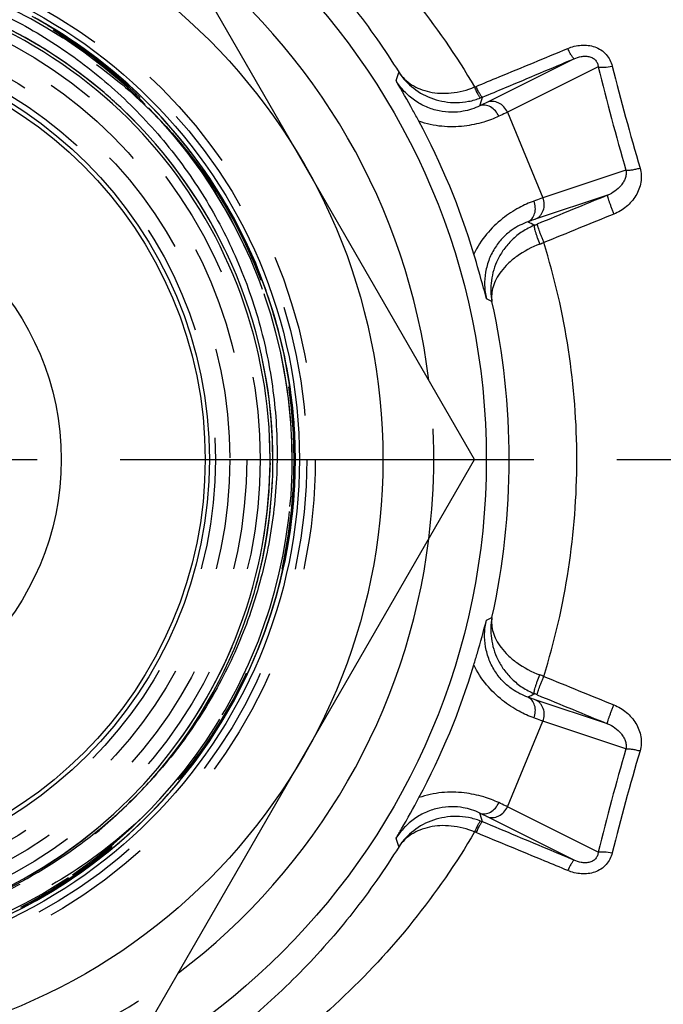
# Model space of a CAD drawing. Header units: millimetres. Extents: x 402 to 598, y 400 to 600.
# Tile 4 of 7: x 514 to 552, y 468 to 526. Entities that reach past the tile are written whole.
import ezdxf

# ---------------------------------------------------------------- set-up
doc = ezdxf.new("R2010")
doc.units = ezdxf.units.MM
doc.header["$LTSCALE"] = 65.185185
doc.linetypes.add('CENTER', pattern=[0.6, 0.375, -0.075, 0.075, -0.075])
doc.linetypes.add('HIDDEN', pattern=[0.2, 0.1, -0.1])
for name, color, linetype in [('ACHSEN_S', 7, 'CONTINUOUS'), ('FASEN', 7, 'CONTINUOUS'), ('FLAECHEN', 7, 'CONTINUOUS'), ('KONST.EL_MIT_GEO', 7, 'CONTINUOUS'), ('KURVEN', 7, 'CONTINUOUS')]:
    doc.layers.add(name, color=color, linetype=linetype)

msp = doc.modelspace()

# ---------------------------------------------------------------- linework, layer by layer
at = {"layer": 'ACHSEN_S', "color": 2, "linetype": 'CENTER'}
msp.add_line((402.138, 500), (597.862, 500), dxfattribs=at)
at = {"layer": 'FASEN', "color": 7, "linetype": 'Continuous'}
msp.add_circle((500, 500), 41.105, dxfattribs=at)
for start, end in [(7.08509, 52.91491), (307.08509, 352.91491)]:
    msp.add_arc((500, 500), 38, start, end, dxfattribs=at)
at = {"layer": 'FASEN', "color": 8, "linetype": 'HIDDEN'}
for start, end in [(352.91491, 7.08509), (292.91491, 307.08509)]:
    msp.add_arc((500, 500), 38, start, end, dxfattribs=at)
at = {"layer": 'FLAECHEN', "color": 8, "linetype": 'HIDDEN'}
for radius in [29.805, 26.95, 25.1]:
    msp.add_circle((500, 500), radius, dxfattribs=at)
at = {"layer": 'FLAECHEN', "color": 7, "linetype": 'Continuous'}
msp.add_circle((500, 500), 24.5, dxfattribs=at)
at = {"layer": 'KONST.EL_MIT_GEO', "color": 7, "linetype": 'Continuous'}
for p, q in [((540.415, 500), (520.207, 535)), ((546.297, 523.663), (541.142, 521.081)), ((547.712, 523.184), (542.354, 520.502)), ((542.354, 520.502), (544.446, 515.452)), ((549.355, 517.086), (544.446, 515.452)), ((548.263, 515.604), (543.998, 514.185)), ((520.207, 465), (540.415, 500)), ((548.263, 484.396), (543.998, 485.815)), ((542.354, 479.498), (544.446, 484.548)), ((549.355, 482.914), (544.446, 484.548)), ((547.712, 476.816), (542.354, 479.498)), ((546.297, 476.337), (541.142, 478.919))]:
    msp.add_line(p, q, dxfattribs=at)
at = {"layer": 'KONST.EL_MIT_GEO', "color": 8, "linetype": 'HIDDEN'}
for p, q in [((515.086, 525.71), (514.6, 525.989)), ((515.556, 525.428), (515.076, 525.716)), ((516.021, 525.138), (515.547, 525.434)), ((516.48, 524.839), (516.012, 525.143)), ((516.934, 524.532), (516.472, 524.844)), ((517.382, 524.217), (516.927, 524.537)), ((517.824, 523.893), (517.375, 524.221)), ((518.261, 523.561), (517.818, 523.897)), ((518.691, 523.222), (518.255, 523.565)), ((519.114, 522.874), (518.686, 523.225)), ((519.532, 522.519), (519.11, 522.877)), ((519.942, 522.156), (519.528, 522.522)), ((520.346, 521.786), (519.939, 522.159)), ((520.743, 521.408), (520.344, 521.788)), ((521.133, 521.023), (520.741, 521.41)), ((521.516, 520.631), (521.132, 521.024)), ((523.32, 518.567), (522.974, 518.994)), ((523.658, 518.135), (523.319, 518.569)), ((523.988, 517.696), (523.656, 518.137)), ((524.309, 517.252), (523.986, 517.699)), ((524.623, 516.801), (524.307, 517.255)), ((524.928, 516.345), (524.62, 516.805)), ((525.225, 515.884), (524.925, 516.35)), ((525.513, 515.417), (525.221, 515.889)), ((525.792, 514.945), (525.509, 515.423)), ((526.063, 514.467), (525.788, 514.951)), ((526.325, 513.985), (526.059, 514.474)), ((526.578, 513.498), (526.321, 513.993)), ((526.822, 513.007), (526.573, 513.507)), ((527.056, 512.511), (526.817, 513.016)), ((527.282, 512.011), (527.052, 512.521)), ((527.499, 511.507), (527.278, 512.021)), ((527.706, 510.999), (527.494, 511.518)), ((527.903, 510.487), (527.701, 511.011)), ((528.092, 509.972), (527.899, 510.499)), ((528.271, 509.453), (528.087, 509.985)), ((528.44, 508.931), (528.266, 509.467)), ((528.599, 508.406), (528.435, 508.946)), ((528.749, 507.878), (528.595, 508.421)), ((528.889, 507.348), (528.745, 507.894)), ((529.02, 506.815), (528.885, 507.364)), ((529.14, 506.279), (529.015, 506.832)), ((529.251, 505.742), (529.136, 506.298)), ((529.351, 505.203), (529.247, 505.761)), ((529.442, 504.661), (529.348, 505.222)), ((529.523, 504.119), (529.439, 504.682)), ((529.594, 503.575), (529.52, 504.14)), ((529.655, 503.029), (529.591, 503.597)), ((529.705, 502.483), (529.652, 503.052)), ((529.746, 501.936), (529.703, 502.506)), ((529.777, 501.388), (529.744, 501.96)), ((529.797, 500.84), (529.775, 501.413)), ((529.808, 500.291), (529.796, 500.865)), ((529.808, 499.742), (529.807, 500.317)), ((528.329, 499.757), (528.328, 499.685)), ((528.329, 499.807), (528.329, 499.757)), ((528.329, 499.807), (528.329, 499.758)), ((528.329, 499.807), (528.329, 499.756)), ((529.779, 498.674), (529.801, 499.293)), ((529.711, 497.58), (529.755, 498.202)), ((529.75, 498.127), (529.783, 498.747)), ((529.661, 497.034), (529.717, 497.656)), ((529.602, 496.489), (529.669, 497.112)), ((529.532, 495.946), (529.611, 496.569)), ((529.453, 495.404), (529.543, 496.026)), ((529.363, 494.863), (529.465, 495.485)), ((529.25, 494.255), (529.363, 494.863)), ((529.14, 493.72), (529.264, 494.324)), ((529.02, 493.187), (529.154, 493.787)), ((528.89, 492.656), (529.035, 493.252)), ((528.751, 492.127), (528.906, 492.72)), ((528.601, 491.602), (528.768, 492.189)), ((528.443, 491.079), (528.619, 491.662)), ((528.274, 490.559), (528.461, 491.137)), ((521.286, 481.048), (521.237, 480.993)), ((521.286, 481.048), (521.238, 480.994)), ((521.272, 481.032), (521.241, 480.997)), ((521.286, 481.048), (521.244, 481.001)), ((521.286, 481.048), (521.246, 481.003)), ((521.286, 481.048), (521.256, 481.014)), ((521.286, 481.048), (521.272, 481.032)), ((521.286, 481.048), (521.275, 481.036)), ((521.299, 481.063), (521.286, 481.048))]:
    msp.add_line(p, q, dxfattribs=at)
for points in [[(529.351, 494.792), (529.441, 495.331), (529.522, 495.872), (529.592, 496.414), (529.653, 496.957), (529.704, 497.501), (529.745, 498.046), (529.776, 498.591), (529.797, 499.138), (529.807, 499.684), (529.808, 500.23), (529.799, 500.777), (529.78, 501.323), (529.75, 501.869), (529.711, 502.414), (529.662, 502.958), (529.603, 503.501), (529.533, 504.043), (529.454, 504.584), (529.365, 505.123), (529.267, 505.661), (529.158, 506.196), (529.039, 506.73), (528.911, 507.261), (528.773, 507.79), (528.625, 508.316), (528.468, 508.84), (528.301, 509.36), (528.125, 509.877), (527.939, 510.391), (527.744, 510.902), (527.54, 511.408), (527.326, 511.911), (527.103, 512.41), (526.871, 512.905), (526.63, 513.396), (526.38, 513.881), (526.121, 514.363), (525.853, 514.839), (525.577, 515.311), (525.292, 515.777), (524.998, 516.238), (524.696, 516.694), (524.386, 517.143), (524.068, 517.588), (523.741, 518.026), (523.407, 518.458), (523.064, 518.884), (522.714, 519.304), (522.357, 519.717), (521.991, 520.123), (521.619, 520.523), (521.239, 520.916), (520.852, 521.302), (520.458, 521.681), (520.057, 522.052), (519.649, 522.416), (519.235, 522.773), (518.814, 523.121), (518.387, 523.462), (517.954, 523.795), (517.515, 524.121), (517.07, 524.438), (516.619, 524.746), (516.162, 525.047), (515.701, 525.339), (515.233, 525.623), (514.761, 525.898), (514.284, 526.164)], [(513.075, 473.212), (513.564, 473.456), (514.049, 473.709), (514.528, 473.971), (515.003, 474.242), (515.473, 474.521), (515.937, 474.809), (516.396, 475.105), (516.85, 475.41), (517.298, 475.723), (517.74, 476.044), (518.176, 476.374), (518.606, 476.711), (519.03, 477.056), (519.448, 477.409), (519.858, 477.769), (520.263, 478.137), (520.66, 478.512), (521.05, 478.894), (521.434, 479.284), (521.81, 479.68), (522.179, 480.083), (522.54, 480.493), (522.894, 480.91), (523.24, 481.333), (523.579, 481.762), (523.909, 482.197), (524.231, 482.639), (524.545, 483.086), (524.851, 483.538), (525.149, 483.997), (525.438, 484.461), (525.719, 484.93), (525.991, 485.404), (526.254, 485.882), (526.508, 486.366), (526.754, 486.854), (526.99, 487.347), (527.218, 487.844), (527.436, 488.345), (527.645, 488.85), (527.845, 489.359), (528.035, 489.871), (528.216, 490.387), (528.388, 490.905), (528.55, 491.427), (528.702, 491.952), (528.845, 492.48), (528.978, 493.01), (529.101, 493.542), (529.215, 494.077), (529.318, 494.613), (529.412, 495.152), (529.496, 495.692), (529.57, 496.233), (529.634, 496.776), (529.688, 497.32), (529.732, 497.865), (529.767, 498.41), (529.791, 498.956), (529.805, 499.502), (529.809, 500.049), (529.803, 500.595), (529.787, 501.141), (529.761, 501.687), (529.725, 502.233), (529.679, 502.777), (529.623, 503.321), (529.558, 503.863), (529.482, 504.405), (529.396, 504.944), (529.301, 505.482), (529.195, 506.019), (529.08, 506.553), (528.955, 507.085), (528.82, 507.614), (528.676, 508.142), (528.522, 508.666), (528.358, 509.187), (528.185, 509.706), (528.002, 510.221), (527.81, 510.732), (527.609, 511.24), (527.398, 511.745), (527.178, 512.245), (526.949, 512.741), (526.711, 513.233), (526.464, 513.72), (526.208, 514.203), (525.943, 514.681), (525.669, 515.154), (525.387, 515.622), (525.097, 516.085), (524.798, 516.543), (524.49, 516.994), (524.174, 517.441), (523.851, 517.881), (523.519, 518.315), (523.179, 518.743), (522.832, 519.165), (522.476, 519.58), (522.114, 519.989), (521.744, 520.391), (521.366, 520.786), (520.981, 521.174), (520.59, 521.556), (520.191, 521.929), (519.786, 522.296), (519.374, 522.655), (518.955, 523.006), (518.53, 523.35), (518.099, 523.686), (517.662, 524.013), (517.218, 524.333), (516.769, 524.645), (516.315, 524.948), (515.855, 525.243), (515.389, 525.529), (514.919, 525.807), (514.443, 526.076)], [(522.975, 518.993), (522.621, 519.413), (522.26, 519.826), (521.891, 520.232), (521.515, 520.632)], [(529.792, 498.987), (529.798, 499.194), (529.808, 499.797)], [(513.378, 473.362), (513.864, 473.611), (514.346, 473.87), (514.822, 474.137), (515.294, 474.413), (515.76, 474.698), (516.221, 474.991), (516.677, 475.293), (517.127, 475.603), (517.572, 475.921), (518.01, 476.247), (518.443, 476.581), (518.869, 476.923), (519.289, 477.273), (519.702, 477.63), (520.109, 477.995), (520.509, 478.368), (520.902, 478.747), (521.288, 479.134), (521.667, 479.528), (522.039, 479.928), (522.403, 480.336), (522.76, 480.75), (523.109, 481.17), (523.45, 481.597), (523.784, 482.03), (524.109, 482.469), (524.426, 482.914), (524.736, 483.365), (525.036, 483.821), (525.329, 484.283), (525.613, 484.75), (525.888, 485.222), (526.154, 485.699), (526.412, 486.181), (526.661, 486.667), (526.901, 487.158), (527.132, 487.654), (527.354, 488.153), (527.566, 488.657), (527.77, 489.164), (527.964, 489.675), (528.148, 490.189), (528.323, 490.707), (528.489, 491.228), (528.645, 491.751), (528.791, 492.278), (528.928, 492.807), (529.055, 493.339), (529.172, 493.872), (529.28, 494.408), (529.377, 494.946)], [(513.234, 473.29), (513.723, 473.538), (514.207, 473.794), (514.686, 474.06), (515.161, 474.334), (515.63, 474.617), (516.094, 474.909), (516.552, 475.209), (517.005, 475.517), (517.452, 475.834), (517.894, 476.159), (518.329, 476.492), (518.758, 476.833), (519.181, 477.182), (519.597, 477.538), (520.007, 477.902), (520.409, 478.274), (520.805, 478.653), (521.194, 479.039), (521.576, 479.432), (521.951, 479.832), (522.318, 480.239), (522.677, 480.652), (523.029, 481.073), (523.373, 481.499), (523.709, 481.932), (524.037, 482.371), (524.357, 482.816), (524.669, 483.266), (524.973, 483.723), (525.268, 484.185), (525.554, 484.652), (525.832, 485.124), (526.101, 485.601), (526.361, 486.084), (526.613, 486.571), (526.855, 487.062), (527.088, 487.558), (527.312, 488.058), (527.527, 488.562), (527.733, 489.07), (527.929, 489.582), (528.116, 490.097), (528.293, 490.616)]]:
    msp.add_lwpolyline(points, dxfattribs=at)
at = {"layer": 'KONST.EL_MIT_GEO', "color": 7, "linetype": 'Continuous'}
for radius in [35, 30.062, 24.75]:
    msp.add_circle((500, 500), radius, dxfattribs=at)
at = {"layer": 'KONST.EL_MIT_GEO', "color": 8, "linetype": 'HIDDEN'}
for radius in [31, 30.5, 29.733, 27.75, 26.95, 25.95]:
    msp.add_circle((500, 500), radius, dxfattribs=at)
for centre, radius, start, end in [((500, 500), 29.638, 152.99362, 152.95391), ((500, 500), 29.638, 240.63487, 152.99361), ((500, 500), 28.501, 49.46152, 318.32021), ((500, 500), 28.501, 44.1223, 49.46152), ((500, 500), 28.501, 359.6104, 40.02632), ((500, 500), 29.638, 359.6104, 37.23768), ((499.992, 500), 28.338, 0.12168, 3.0871), ((499.996, 500), 28.334, 359.61044, 0.12284), ((500.011, 500), 28.319, 359.61041, 0.12147), ((500, 500), 28.33, 271.16262, 359.51016), ((500, 500), 28.501, 318.3202, 358.24479), ((500, 500), 28.501, 230.56656, 318.28744)]:
    msp.add_arc(centre, radius, start, end, dxfattribs=at)
at = {"layer": 'KONST.EL_MIT_GEO', "color": 7, "linetype": 'Continuous'}
for centre, radius, start, end in [((500, 500), 28.501, 49.46152, 230.56656), ((500, 500), 28.33, 259.14725, 225.11055), ((685.954, 557.499), 141.621, 194.00542, 196.53029), ((420.169, 565.083), 123.242, 339.71975, 339.95718), ((688.478, 557.842), 144.97, 193.8316, 196.32815), ((500, 500), 28.501, 318.32021, 49.46152), ((539.347, 524.813), 3.014, 290.69947, 292.46786), ((403.284, 564.757), 144.269, 342.2926, 342.50738), ((539.344, 525.075), 3.991, 290.87749, 292.6598), ((500.105, 500.043), 42.039, 16.71201, 28.28799), ((477.483, 385.975), 144.095, 62.53308, 62.70813), ((511.634, 592.811), 85.336, 292.24885, 292.37086), ((524.693, 565.07), 55.89, 290.50322, 290.75099), ((503.494, 499.991), 42.958, 0.01262, 17.35698), ((489.676, 397.749), 123, 65.11186, 65.28148), ((499.056, 500.001), 43.398, 359.99921, 12.40905), ((499.056, 499.999), 43.398, 347.59095, 0.00078), ((503.494, 500.009), 42.958, 342.64302, 359.98738), ((489.676, 602.251), 123, 294.71852, 294.88814), ((500.105, 499.957), 42.039, 331.71201, 343.28799), ((524.693, 434.93), 55.89, 69.24901, 69.49678), ((477.482, 614.024), 144.094, 297.29231, 297.46735), ((511.634, 407.189), 85.336, 67.62914, 67.75115), ((690.881, 441.511), 147.458, 163.69291, 166.14734), ((688.318, 441.856), 144.072, 163.49119, 165.97311), ((403.284, 435.242), 144.27, 17.49298, 17.70776), ((539.344, 474.925), 3.991, 67.3402, 69.12251), ((539.347, 475.187), 3.014, 67.53214, 69.30053), ((420.169, 434.917), 123.242, 20.04282, 20.28025)]:
    msp.add_arc(centre, radius, start, end, dxfattribs=at)
for points, knots in [([(522.081, 539.267), (523.969, 538.285), (527.606, 536.068), (532.552, 532.033), (536.896, 527.346), (539.328, 523.833), (540.413, 521.993)], [0, 0, 0, 0, 0.250343, 0.499361, 0.74874, 1, 1, 1, 1]), ([(522.799, 536.244), (524.122, 535.39), (526.671, 533.536), (530.165, 530.349), (533.294, 526.789), (535.111, 524.193), (535.948, 522.846)], [0, 0, 0, 0, 0.249696, 0.498738, 0.748454, 1, 1, 1, 1]), ([(500, 529.27), (501.382, 529.254), (503.457, 529.083), (506.175, 528.564), (508.849, 527.853), (512.086, 526.61), (515.719, 524.583), (519.026, 522.06), (521.94, 519.091), (524.401, 515.737), (526.357, 512.065), (527.768, 508.152), (528.603, 504.076), (528.843, 499.923), (528.484, 495.778), (527.531, 491.729), (526.258, 488.502), (524.968, 486.054), (523.505, 483.707), (522.217, 482.069), (521.286, 481.048)], [0, 0, 0, 0, 0.062496, 0.093764, 0.125032, 0.187528, 0.250023, 0.312519, 0.375014, 0.43751, 0.500005, 0.5625, 0.624994, 0.687489, 0.749983, 0.812477, 0.874971, 0.906239, 0.937506, 1, 1, 1, 1]), ([(545.915, 524.269), (546.166, 524.373), (546.571, 524.475), (547.118, 524.465), (547.519, 524.374), (547.885, 524.194), (548.192, 523.93), (548.419, 523.6), (548.511, 523.352), (548.542, 523.225)], [0, 0, 0, 0, 0.252542, 0.379587, 0.506208, 0.631759, 0.755801, 0.878385, 1, 1, 1, 1]), ([(540.499, 522.027), (540.951, 522.214), (542.756, 522.961), (544.561, 523.708), (545.915, 524.269)], [0, 0, 0, 0, 0.250145, 1, 1, 1, 1]), ([(546.297, 523.663), (546.289, 523.662), (546.265, 523.674), (546.234, 523.706), (546.193, 523.758), (546.124, 523.862), (546.028, 524.034), (545.954, 524.185), (545.915, 524.269)], [0, 0, 0, 0, 0.036198, 0.098345, 0.189116, 0.307545, 0.617219, 1, 1, 1, 1]), ([(546.297, 523.663), (546.429, 523.72), (546.638, 523.787), (546.932, 523.819), (547.163, 523.801), (547.385, 523.726), (547.566, 523.582), (547.677, 523.391), (547.706, 523.252), (547.712, 523.184)], [0, 0, 0, 0, 0.24308, 0.36976, 0.500234, 0.632947, 0.762579, 0.884517, 1, 1, 1, 1]), ([(540.882, 521.392), (541.333, 521.581), (543.139, 522.338), (544.944, 523.095), (546.297, 523.663)], [0, 0, 0, 0, 0.250148, 1, 1, 1, 1]), ([(547.712, 523.184), (547.763, 523.17), (547.881, 523.154), (548.161, 523.154), (548.386, 523.19), (548.542, 523.225)], [0, 0, 0, 0, 0.188028, 0.425861, 1, 1, 1, 1]), ([(535.948, 522.846), (536.045, 522.705), (536.272, 522.439), (536.693, 522.111), (537.191, 521.857), (537.757, 521.686), (538.38, 521.607), (539.287, 521.632), (539.974, 521.811), (540.413, 521.993)], [0, 0, 0, 0, 0.104765, 0.212555, 0.325505, 0.445298, 0.57299, 0.70883, 1, 1, 1, 1]), ([(535.948, 522.846), (536.183, 522.492), (536.784, 521.849), (537.765, 521.326), (538.644, 521.108), (539.348, 521.055), (540.068, 521.126), (540.538, 521.259), (540.766, 521.346)], [0, 0, 0, 0, 0.234268, 0.476472, 0.602584, 0.732136, 0.864878, 1, 1, 1, 1]), ([(540.718, 520.877), (540.409, 520.727), (539.859, 520.55), (539.039, 520.479), (538.299, 520.556), (537.548, 520.793), (536.848, 521.187), (536.24, 521.714), (535.913, 522.14), (535.772, 522.366)], [0, 0, 0, 0, 0.182508, 0.301831, 0.435096, 0.575248, 0.716958, 0.85849, 1, 1, 1, 1]), ([(537.123, 519.966), (537.007, 520.182), (536.569, 520.989), (536.117, 521.789), (535.772, 522.366)], [0, 0, 0, 0, 0.267612, 1, 1, 1, 1]), ([(540.766, 521.346), (540.758, 521.346), (540.737, 521.361), (540.709, 521.396), (540.672, 521.453), (540.628, 521.529), (540.579, 521.624), (540.504, 521.78), (540.449, 521.905), (540.413, 521.993)], [0, 0, 0, 0, 0.03307, 0.094134, 0.184894, 0.303947, 0.448691, 0.61572, 1, 1, 1, 1]), ([(540.882, 521.392), (540.873, 521.391), (540.851, 521.405), (540.82, 521.439), (540.78, 521.494), (540.733, 521.569), (540.679, 521.663), (540.598, 521.816), (540.539, 521.94), (540.499, 522.027)], [0, 0, 0, 0, 0.034119, 0.095576, 0.186444, 0.305432, 0.449979, 0.616695, 1, 1, 1, 1]), ([(541.142, 521.081), (541.11, 521.066), (540.97, 520.996), (540.828, 520.929), (540.718, 520.877)], [0, 0, 0, 0, 0.221755, 1, 1, 1, 1]), ([(541.844, 520.261), (541.793, 520.379), (541.658, 520.594), (541.373, 520.829), (541.091, 520.924), (540.871, 520.921), (540.767, 520.895), (540.718, 520.877)], [0, 0, 0, 0, 0.272773, 0.533486, 0.774355, 0.888554, 1, 1, 1, 1]), ([(542.354, 520.502), (542.303, 520.62), (542.161, 520.838), (541.902, 521.03), (541.668, 521.116), (541.432, 521.153), (541.25, 521.124), (541.142, 521.081)], [0, 0, 0, 0, 0.261129, 0.516397, 0.640957, 0.762985, 1, 1, 1, 1]), ([(542.354, 520.502), (542.317, 520.484), (542.147, 520.402), (541.977, 520.323), (541.844, 520.261)], [0, 0, 0, 0, 0.221716, 1, 1, 1, 1]), ([(541.844, 520.261), (541.554, 520.128), (540.888, 519.876), (539.756, 519.641), (538.453, 519.622), (537.56, 519.812), (537.123, 519.966)], [0, 0, 0, 0, 0.197887, 0.440253, 0.713149, 1, 1, 1, 1]), ([(549.355, 517.086), (549.371, 517.004), (549.374, 516.836), (549.314, 516.595), (549.207, 516.374), (549.018, 516.107), (548.711, 515.826), (548.418, 515.665), (548.263, 515.604)], [0, 0, 0, 0, 0.126759, 0.250927, 0.374275, 0.497757, 0.746458, 1, 1, 1, 1]), ([(550.186, 517.205), (550.226, 517.07), (550.272, 516.79), (550.236, 516.225), (549.973, 515.551), (549.407, 514.899), (548.91, 514.598), (548.645, 514.491)], [0, 0, 0, 0, 0.124058, 0.248244, 0.496747, 0.747502, 1, 1, 1, 1]), ([(549.355, 517.086), (549.406, 517.079), (549.524, 517.079), (549.719, 517.101), (549.945, 517.142), (550.104, 517.182), (550.186, 517.205)], [0, 0, 0, 0, 0.181614, 0.418581, 0.69719, 1, 1, 1, 1]), ([(543.915, 515.261), (543.616, 515.151), (542.966, 514.857), (542, 514.223), (541.065, 513.316), (540.568, 512.55), (540.368, 512.132)], [0, 0, 0, 0, 0.197887, 0.440253, 0.713149, 1, 1, 1, 1]), ([(543.554, 514.03), (543.602, 514.051), (543.694, 514.106), (543.851, 514.26), (543.984, 514.526), (544.019, 514.894), (543.962, 515.143), (543.915, 515.261)], [0, 0, 0, 0, 0.111446, 0.225645, 0.466514, 0.727227, 1, 1, 1, 1]), ([(544.446, 515.452), (544.407, 515.438), (544.229, 515.376), (544.053, 515.312), (543.915, 515.261)], [0, 0, 0, 0, 0.221716, 1, 1, 1, 1]), ([(543.998, 514.185), (544.105, 514.231), (544.254, 514.339), (544.395, 514.533), (544.5, 514.758), (544.547, 515.078), (544.494, 515.333), (544.446, 515.452)], [0, 0, 0, 0, 0.237015, 0.359043, 0.483603, 0.738871, 1, 1, 1, 1]), ([(548.263, 515.604), (548.26, 515.601), (548.258, 515.588), (548.26, 515.567), (548.266, 515.534), (548.275, 515.492), (548.289, 515.441), (548.315, 515.356), (548.356, 515.231), (548.416, 515.064), (548.486, 514.88), (548.563, 514.687), (548.617, 514.556), (548.645, 514.491)], [0, 0, 0, 0, 0.010368, 0.02911, 0.0568, 0.09334, 0.1384, 0.191512, 0.319475, 0.471533, 0.640826, 0.819684, 1, 1, 1, 1]), ([(543.554, 514.03), (543.229, 513.917), (542.715, 513.654), (542.086, 513.124), (541.616, 512.546), (541.253, 511.848), (541.037, 511.074), (540.98, 510.271), (541.049, 509.739), (541.11, 509.479)], [0, 0, 0, 0, 0.182509, 0.301831, 0.435096, 0.575248, 0.716959, 0.85849, 1, 1, 1, 1]), ([(543.998, 514.185), (543.965, 514.174), (543.817, 514.124), (543.669, 514.071), (543.554, 514.03)], [0, 0, 0, 0, 0.221755, 1, 1, 1, 1]), ([(544.113, 513.897), (544.111, 513.894), (544.11, 513.882), (544.112, 513.861), (544.118, 513.829), (544.128, 513.789), (544.143, 513.739), (544.168, 513.656), (544.21, 513.534), (544.269, 513.371), (544.338, 513.19), (544.415, 513), (544.468, 512.871), (544.496, 512.806)], [0, 0, 0, 0, 0.009905, 0.02835, 0.055786, 0.092079, 0.136896, 0.189774, 0.317345, 0.469221, 0.638701, 0.818278, 1, 1, 1, 1]), ([(543.945, 513.828), (543.695, 513.725), (543.223, 513.475), (542.616, 512.986), (542.13, 512.425), (541.659, 511.639), (541.339, 510.59), (541.363, 509.73), (541.44, 509.326)], [0, 0, 0, 0, 0.145908, 0.285975, 0.418716, 0.544371, 0.778391, 1, 1, 1, 1]), ([(543.945, 513.828), (543.941, 513.824), (543.934, 513.812), (543.929, 513.773), (543.937, 513.701), (543.96, 513.591), (543.998, 513.451), (544.051, 513.286), (544.138, 513.038), (544.214, 512.848), (544.269, 512.721)], [0, 0, 0, 0, 0.013712, 0.034241, 0.099677, 0.197478, 0.324194, 0.474606, 0.642292, 1, 1, 1, 1]), ([(544.269, 512.721), (543.786, 512.54), (543.117, 512.189), (542.388, 511.585), (541.979, 511.131), (541.681, 510.671), (541.49, 510.213), (541.405, 509.762), (541.417, 509.467), (541.44, 509.326)], [0, 0, 0, 0, 0.326721, 0.469812, 0.597749, 0.711995, 0.814986, 0.909792, 1, 1, 1, 1]), ([(541.11, 509.479), (541.057, 509.689), (540.826, 510.578), (540.57, 511.46), (540.368, 512.132)], [0, 0, 0, 0, 0.235954, 1, 1, 1, 1]), ([(541.44, 490.674), (541.363, 490.27), (541.339, 489.41), (541.659, 488.361), (542.13, 487.575), (542.616, 487.014), (543.223, 486.525), (543.695, 486.275), (543.945, 486.172)], [0, 0, 0, 0, 0.221609, 0.455629, 0.581284, 0.714025, 0.854092, 1, 1, 1, 1]), ([(541.44, 490.674), (541.417, 490.533), (541.405, 490.238), (541.49, 489.787), (541.681, 489.329), (541.979, 488.869), (542.388, 488.415), (543.117, 487.811), (543.786, 487.46), (544.269, 487.279)], [0, 0, 0, 0, 0.090208, 0.185014, 0.288005, 0.402251, 0.530188, 0.673279, 1, 1, 1, 1]), ([(540.368, 487.868), (540.439, 488.103), (540.7, 488.984), (540.946, 489.869), (541.11, 490.521)], [0, 0, 0, 0, 0.267612, 1, 1, 1, 1]), ([(543.554, 485.97), (543.229, 486.083), (542.715, 486.346), (542.086, 486.876), (541.616, 487.454), (541.253, 488.152), (541.037, 488.926), (540.98, 489.729), (541.049, 490.261), (541.11, 490.521)], [0, 0, 0, 0, 0.182508, 0.301831, 0.435096, 0.575248, 0.716958, 0.85849, 1, 1, 1, 1]), ([(543.915, 484.739), (543.616, 484.849), (542.966, 485.143), (542, 485.777), (541.065, 486.684), (540.568, 487.45), (540.368, 487.868)], [0, 0, 0, 0, 0.197887, 0.440253, 0.713149, 1, 1, 1, 1]), ([(543.945, 486.172), (543.941, 486.176), (543.934, 486.188), (543.929, 486.227), (543.937, 486.299), (543.96, 486.409), (543.998, 486.549), (544.051, 486.714), (544.138, 486.962), (544.214, 487.152), (544.269, 487.279)], [0, 0, 0, 0, 0.013712, 0.034241, 0.099677, 0.197478, 0.324194, 0.474606, 0.642292, 1, 1, 1, 1]), ([(544.113, 486.103), (544.111, 486.106), (544.11, 486.118), (544.112, 486.139), (544.118, 486.171), (544.128, 486.211), (544.143, 486.261), (544.168, 486.344), (544.21, 486.466), (544.269, 486.629), (544.338, 486.81), (544.415, 487), (544.468, 487.129), (544.496, 487.194)], [0, 0, 0, 0, 0.009905, 0.02835, 0.055786, 0.092079, 0.136896, 0.189773, 0.317345, 0.469221, 0.638701, 0.818278, 1, 1, 1, 1]), ([(543.998, 485.815), (543.965, 485.826), (543.817, 485.876), (543.669, 485.929), (543.554, 485.97)], [0, 0, 0, 0, 0.221755, 1, 1, 1, 1]), ([(543.915, 484.739), (543.962, 484.857), (544.019, 485.106), (543.984, 485.474), (543.851, 485.74), (543.694, 485.894), (543.602, 485.949), (543.554, 485.97)], [0, 0, 0, 0, 0.272773, 0.533486, 0.774355, 0.888554, 1, 1, 1, 1]), ([(544.446, 484.548), (544.494, 484.667), (544.547, 484.922), (544.5, 485.242), (544.395, 485.467), (544.254, 485.661), (544.105, 485.769), (543.998, 485.815)], [0, 0, 0, 0, 0.261129, 0.516397, 0.640957, 0.762985, 1, 1, 1, 1]), ([(548.263, 484.396), (548.26, 484.399), (548.258, 484.412), (548.26, 484.433), (548.266, 484.466), (548.275, 484.508), (548.289, 484.559), (548.315, 484.644), (548.356, 484.769), (548.416, 484.936), (548.486, 485.12), (548.563, 485.313), (548.617, 485.444), (548.645, 485.509)], [0, 0, 0, 0, 0.010368, 0.029109, 0.0568, 0.09334, 0.1384, 0.191512, 0.319475, 0.471533, 0.640826, 0.819684, 1, 1, 1, 1]), ([(548.645, 485.509), (548.91, 485.402), (549.407, 485.101), (549.973, 484.449), (550.236, 483.775), (550.272, 483.21), (550.226, 482.93), (550.186, 482.795)], [0, 0, 0, 0, 0.252498, 0.503253, 0.751756, 0.875942, 1, 1, 1, 1]), ([(544.446, 484.548), (544.407, 484.562), (544.229, 484.624), (544.053, 484.688), (543.915, 484.739)], [0, 0, 0, 0, 0.221716, 1, 1, 1, 1]), ([(548.263, 484.396), (548.418, 484.335), (548.711, 484.174), (549.018, 483.893), (549.207, 483.626), (549.314, 483.405), (549.374, 483.164), (549.371, 482.996), (549.355, 482.914)], [0, 0, 0, 0, 0.253542, 0.502243, 0.625725, 0.749073, 0.873241, 1, 1, 1, 1]), ([(549.355, 482.914), (549.406, 482.921), (549.524, 482.921), (549.719, 482.899), (549.945, 482.858), (550.104, 482.818), (550.186, 482.795)], [0, 0, 0, 0, 0.181614, 0.418581, 0.69719, 1, 1, 1, 1]), ([(500, 471.663), (500.998, 471.661), (502.995, 471.76), (506.941, 472.374), (511.721, 473.91), (516.078, 476.406), (519.193, 478.905), (520.614, 480.311), (521.286, 481.048)], [0, 0, 0, 0, 0.125086, 0.250171, 0.500001, 0.749831, 0.874915, 1, 1, 1, 1]), ([(541.844, 479.739), (541.554, 479.872), (540.888, 480.124), (539.756, 480.359), (538.453, 480.378), (537.56, 480.188), (537.123, 480.034)], [0, 0, 0, 0, 0.197887, 0.440253, 0.713149, 1, 1, 1, 1]), ([(535.772, 477.634), (535.883, 477.82), (536.348, 478.612), (536.791, 479.416), (537.123, 480.034)], [0, 0, 0, 0, 0.235954, 1, 1, 1, 1]), ([(540.718, 479.123), (540.767, 479.105), (540.871, 479.079), (541.091, 479.076), (541.373, 479.171), (541.658, 479.406), (541.793, 479.621), (541.844, 479.739)], [0, 0, 0, 0, 0.111446, 0.225645, 0.466514, 0.727227, 1, 1, 1, 1]), ([(542.354, 479.498), (542.317, 479.516), (542.147, 479.598), (541.977, 479.677), (541.844, 479.739)], [0, 0, 0, 0, 0.221716, 1, 1, 1, 1]), ([(540.718, 479.123), (540.409, 479.273), (539.859, 479.45), (539.039, 479.521), (538.299, 479.444), (537.548, 479.207), (536.848, 478.813), (536.24, 478.286), (535.913, 477.86), (535.772, 477.634)], [0, 0, 0, 0, 0.182509, 0.301831, 0.435096, 0.575248, 0.716959, 0.85849, 1, 1, 1, 1]), ([(541.142, 478.919), (541.11, 478.934), (540.97, 479.004), (540.828, 479.071), (540.718, 479.123)], [0, 0, 0, 0, 0.221755, 1, 1, 1, 1]), ([(541.142, 478.919), (541.25, 478.876), (541.432, 478.847), (541.668, 478.884), (541.902, 478.97), (542.161, 479.162), (542.303, 479.38), (542.354, 479.498)], [0, 0, 0, 0, 0.237015, 0.359043, 0.483603, 0.738871, 1, 1, 1, 1]), ([(540.766, 478.654), (540.538, 478.741), (540.068, 478.874), (539.348, 478.945), (538.644, 478.892), (537.765, 478.674), (536.784, 478.151), (536.183, 477.508), (535.948, 477.154)], [0, 0, 0, 0, 0.135122, 0.267864, 0.397416, 0.523528, 0.765732, 1, 1, 1, 1]), ([(540.766, 478.654), (540.758, 478.654), (540.737, 478.639), (540.709, 478.604), (540.672, 478.547), (540.628, 478.471), (540.579, 478.376), (540.504, 478.22), (540.449, 478.095), (540.413, 478.007)], [0, 0, 0, 0, 0.03307, 0.094134, 0.184895, 0.303948, 0.448691, 0.61572, 1, 1, 1, 1]), ([(540.882, 478.608), (540.873, 478.609), (540.851, 478.595), (540.82, 478.561), (540.78, 478.506), (540.733, 478.431), (540.679, 478.337), (540.598, 478.184), (540.539, 478.06), (540.499, 477.973)], [0, 0, 0, 0, 0.034119, 0.095576, 0.186444, 0.305432, 0.449979, 0.616695, 1, 1, 1, 1]), ([(546.297, 476.337), (545.846, 476.527), (544.041, 477.284), (542.236, 478.04), (540.882, 478.608)], [0, 0, 0, 0, 0.249848, 1, 1, 1, 1]), ([(540.413, 478.007), (539.328, 476.167), (536.896, 472.654), (532.552, 467.967), (527.606, 463.932), (523.969, 461.715), (522.081, 460.733)], [0, 0, 0, 0, 0.25126, 0.500639, 0.749657, 1, 1, 1, 1]), ([(540.413, 478.007), (539.974, 478.189), (539.287, 478.368), (538.38, 478.393), (537.757, 478.314), (537.191, 478.143), (536.693, 477.889), (536.272, 477.561), (536.045, 477.295), (535.948, 477.154)], [0, 0, 0, 0, 0.29117, 0.42701, 0.554702, 0.674495, 0.787445, 0.895235, 1, 1, 1, 1]), ([(545.915, 475.731), (545.464, 475.918), (543.659, 476.665), (541.854, 477.412), (540.499, 477.973)], [0, 0, 0, 0, 0.249852, 1, 1, 1, 1]), ([(535.948, 477.154), (535.111, 475.807), (533.294, 473.211), (530.165, 469.651), (526.671, 466.464), (524.122, 464.61), (522.799, 463.756)], [0, 0, 0, 0, 0.251546, 0.501262, 0.750304, 1, 1, 1, 1]), ([(548.542, 476.775), (548.511, 476.648), (548.419, 476.4), (548.192, 476.07), (547.885, 475.806), (547.519, 475.626), (547.118, 475.535), (546.571, 475.525), (546.166, 475.627), (545.915, 475.731)], [0, 0, 0, 0, 0.121615, 0.244199, 0.368241, 0.493792, 0.620413, 0.747458, 1, 1, 1, 1]), ([(547.712, 476.816), (547.706, 476.748), (547.677, 476.609), (547.566, 476.418), (547.385, 476.274), (547.163, 476.199), (546.932, 476.181), (546.638, 476.213), (546.429, 476.28), (546.297, 476.337)], [0, 0, 0, 0, 0.115483, 0.237421, 0.367053, 0.499766, 0.63024, 0.75692, 1, 1, 1, 1]), ([(547.712, 476.816), (547.763, 476.83), (547.881, 476.846), (548.161, 476.846), (548.386, 476.81), (548.542, 476.775)], [0, 0, 0, 0, 0.188028, 0.425861, 1, 1, 1, 1]), ([(546.297, 476.337), (546.289, 476.338), (546.265, 476.326), (546.234, 476.294), (546.193, 476.242), (546.124, 476.138), (546.028, 475.966), (545.954, 475.815), (545.915, 475.731)], [0, 0, 0, 0, 0.036198, 0.098345, 0.189116, 0.307546, 0.617219, 1, 1, 1, 1])]:
    msp.add_open_spline(points, degree=3, knots=knots, dxfattribs=at)
at = {"layer": 'KONST.EL_MIT_GEO', "color": 8, "linetype": 'HIDDEN'}
for points, knots in [([(506.231, 528.524), (507.734, 528.234), (510.699, 527.415), (514.897, 525.507), (518.746, 522.969), (521.021, 520.898), (522.07, 519.783)], [0, 0, 0, 0, 0.249997, 0.499996, 0.749997, 1, 1, 1, 1]), ([(522.07, 519.783), (522.719, 519.092), (523.944, 517.639), (526.086, 514.507), (528.166, 510.215), (529.617, 504.688), (529.856, 500.879), (529.792, 498.987)], [0, 0, 0, 0, 0.125105, 0.250215, 0.500137, 0.750068, 1, 1, 1, 1]), ([(529.792, 498.987), (529.727, 497.094), (529.23, 493.31), (527.407, 487.894), (525.039, 483.754), (522.69, 480.774), (521.369, 479.408), (520.674, 478.763)], [0, 0, 0, 0, 0.249932, 0.499863, 0.749785, 0.874895, 1, 1, 1, 1]), ([(520.674, 478.763), (519.246, 477.438), (516.118, 475.062), (510.823, 472.5), (505.122, 471.036), (499.245, 470.738), (493.426, 471.621), (487.903, 473.656), (482.907, 476.764), (480.062, 479.474), (478.796, 480.956)], [0, 0, 0, 0, 0.125007, 0.250012, 0.375015, 0.500016, 0.625015, 0.750012, 0.875007, 1, 1, 1, 1])]:
    msp.add_open_spline(points, degree=3, knots=knots, dxfattribs=at)
at = {"layer": 'KONST.EL_MIT_GEO', "color": 7, "linetype": 'Continuous'}
for points in [[(548.263, 515.604), (546.88, 515.035), (545.496, 514.466), (544.113, 513.897)], [(548.645, 514.491), (547.262, 513.93), (545.879, 513.368), (544.496, 512.806)], [(544.496, 487.194), (545.879, 486.632), (547.262, 486.07), (548.645, 485.509)], [(544.113, 486.103), (545.496, 485.534), (546.88, 484.965), (548.263, 484.396)]]:
    msp.add_open_spline(points, degree=3, dxfattribs=at)
at = {"layer": 'KURVEN', "color": 40, "linetype": 'Continuous'}
msp.add_circle((500, 500), 16, dxfattribs=at)

doc.saveas('drawing.dxf')
